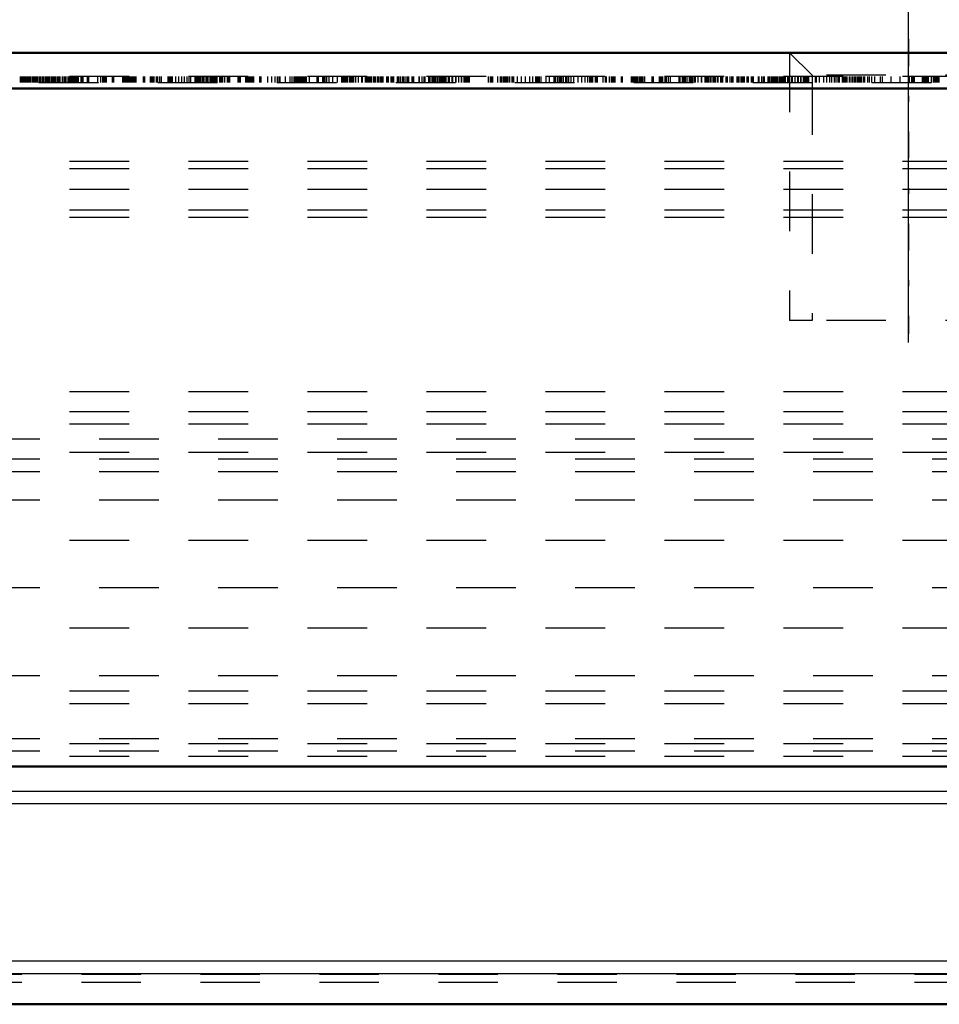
# Model space of a CAD drawing. Header units: millimetres. Extents: x 15 to 290, y 8 to 73.
# Tile 15 of 19: x 202 to 218, y 23 to 39. Entities that reach past the tile are written whole.
import ezdxf

# ---------------------------------------------------------------- set-up
doc = ezdxf.new("R2010")
doc.units = ezdxf.units.MM
doc.linetypes.add('Center', pattern=[1.5, 0.45, -0.5, 0.05, -0.5])
doc.linetypes.add('Dashed', pattern=[2, 1, -1])
for name, color, linetype, lineweight in [('AM_0', 7, 'Continuous', 50), ('AM_4', 3, 'Continuous', 25), ('AM_5', 3, 'Continuous', 25), ('AM_7', 7, 'Center', 25), ('AM_9', 6, 'Dashed', 25)]:
    doc.layers.add(name, color=color, linetype=linetype, lineweight=lineweight)
doc.dimstyles.new('ISO-25', dxfattribs={"dimtxt": 2.5, "dimasz": 2.5, "dimexe": 1.25, "dimexo": 0.625, "dimtad": 1, "dimdsep": 46, "dimtxsty": 'Standard', "dimcen": 2.5, "dimadec": 0, "dimazin": 0, "dimtfac": 1, "dimtmove": 0, "dimatfit": 3, "dimfxl": 1, "dimarcsym": 0})

# ---------------------------------------------------------------- blocks, each defined once
blk = doc.blocks.new('4_TM15WNS_NS_ZF_I_SLIDER_0_in_TM15WNS1170NSZFI12525C55000TM_0')
at = {"layer": 'AM_0'}
for p, q in [((105.8, 16), (68, 16)), ((105.8, 15.4), (68, 15.4)), ((105.8, 4), (68, 4))]:
    blk.add_line(p, q, dxfattribs=at)
at = {"layer": 'AM_5', "linetype": 'Dashed'}
for p in [(94.9, 16), (95.279, 11.5)]:
    blk.add_line(p, (94.9, 11.5), dxfattribs=at)
at = {"layer": 'AM_7'}
blk.add_line((96.9, 16.225), (96.9, 11.275), dxfattribs=at)
at = {"layer": 'AM_9'}
for p, q in [((94.9, 16), (95.279, 15.621)), ((105.8, 15.6), (68, 15.6)), ((81.976, 15.5), (81.976, 15.6)), ((81.999, 15.5), (81.999, 15.6)), ((82.017, 15.5), (82.017, 15.6)), ((82.028, 15.5), (82.028, 15.6)), ((82.035, 15.5), (82.035, 15.6)), ((82.041, 15.5), (82.041, 15.6)), ((82.053, 15.5), (82.053, 15.6)), ((82.078, 15.5), (82.078, 15.6)), ((82.084, 15.5), (82.084, 15.6)), ((82.104, 15.5), (82.104, 15.6)), ((82.11, 15.5), (82.11, 15.6)), ((82.13, 15.5), (82.13, 15.6)), ((82.139, 15.5), (82.139, 15.6)), ((82.151, 15.5), (82.151, 15.6)), ((82.177, 15.5), (82.177, 15.6)), ((82.197, 15.5), (82.197, 15.6)), ((82.203, 15.5), (82.203, 15.6)), ((82.226, 15.5), (82.226, 15.6)), ((82.241, 15.5), (82.241, 15.6)), ((82.249, 15.5), (82.249, 15.6)), ((82.252, 15.5), (82.252, 15.6)), ((82.275, 15.5), (82.275, 15.6)), ((82.299, 15.5), (82.299, 15.6)), ((82.319, 15.5), (82.319, 15.6)), ((82.348, 15.5), (82.348, 15.6)), ((82.36, 15.5), (82.36, 15.6)), ((82.366, 15.5), (82.366, 15.6)), ((82.372, 15.5), (82.372, 15.6)), ((82.374, 15.5), (82.374, 15.6)), ((82.403, 15.5), (82.403, 15.6)), ((82.409, 15.5), (82.409, 15.6)), ((82.418, 15.5), (82.418, 15.6)), ((82.432, 15.5), (82.432, 15.6)), ((82.447, 15.5), (82.447, 15.6)), ((82.453, 15.5), (82.453, 15.6)), ((82.456, 15.5), (82.456, 15.6)), ((82.461, 15.5), (82.461, 15.6)), ((82.464, 15.5), (82.464, 15.6)), ((82.47, 15.5), (82.47, 15.6)), ((82.496, 15.5), (82.496, 15.6)), ((82.505, 15.5), (82.505, 15.6)), ((82.514, 15.5), (82.514, 15.6)), ((82.528, 15.5), (82.528, 15.6)), ((82.54, 15.5), (82.54, 15.6)), ((82.545, 15.5), (82.545, 15.6)), ((82.551, 15.5), (82.551, 15.6)), ((82.563, 15.5), (82.563, 15.6)), ((82.566, 15.5), (82.566, 15.6)), ((82.569, 15.5), (82.569, 15.6)), ((82.595, 15.5), (82.595, 15.6)), ((82.616, 15.5), (82.616, 15.6)), ((82.618, 15.5), (82.618, 15.6)), ((82.642, 15.5), (82.642, 15.6)), ((82.679, 15.5), (82.679, 15.6)), ((82.708, 15.5), (82.708, 15.6)), ((82.714, 15.5), (82.714, 15.6)), ((82.72, 15.5), (82.72, 15.6)), ((82.743, 15.5), (82.743, 15.6)), ((82.778, 15.5), (82.778, 15.6)), ((82.792, 15.5), (82.792, 15.6)), ((82.804, 15.5), (82.804, 15.6)), ((82.824, 15.5), (82.824, 15.6)), ((82.839, 15.5), (82.839, 15.6)), ((82.853, 15.5), (82.853, 15.6)), ((82.871, 15.5), (82.871, 15.6)), ((82.88, 15.5), (82.88, 15.6)), ((82.885, 15.5), (82.885, 15.6)), ((82.897, 15.5), (82.897, 15.6)), ((82.909, 15.5), (82.909, 15.6)), ((82.926, 15.5), (82.926, 15.6)), ((82.935, 15.5), (82.935, 15.6)), ((82.947, 15.5), (82.947, 15.6)), ((82.952, 15.5), (82.952, 15.6)), ((82.996, 15.5), (82.996, 15.6)), ((83.019, 15.5), (83.019, 15.6)), ((83.022, 15.5), (83.022, 15.6)), ((83.028, 15.5), (83.028, 15.6)), ((83.1, 15.5), (83.1, 15.6)), ((83.106, 15.5), (83.106, 15.6)), ((83.124, 15.5), (83.124, 15.6)), ((83.278, 15.5), (83.278, 15.6)), ((83.325, 15.5), (83.325, 15.6)), ((83.36, 15.5), (83.36, 15.6)), ((83.382, 15.5), (83.382, 15.6)), ((83.391, 15.5), (83.391, 15.6)), ((83.396, 15.5), (83.396, 15.6)), ((83.408, 15.5), (83.408, 15.6)), ((83.42, 15.5), (83.42, 15.6)), ((83.524, 15.5), (83.524, 15.6)), ((83.53, 15.5), (83.53, 15.6)), ((83.543, 15.5), (83.543, 15.6)), ((83.694, 15.5), (83.694, 15.6)), ((83.701, 15.5), (83.701, 15.6)), ((83.716, 15.5), (83.716, 15.6)), ((83.731, 15.5), (83.731, 15.6)), ((83.737, 15.5), (83.737, 15.6)), ((83.748, 15.5), (83.748, 15.6)), ((83.76, 15.5), (83.76, 15.6)), ((83.77, 15.5), (83.77, 15.6)), ((83.771, 15.5), (83.771, 15.6)), ((83.777, 15.5), (83.777, 15.6)), ((83.78, 15.5), (83.78, 15.6)), ((83.783, 15.5), (83.783, 15.6)), ((83.784, 15.5), (83.784, 15.6)), ((83.789, 15.5), (83.789, 15.6)), ((83.792, 15.5), (83.792, 15.6)), ((83.795, 15.5), (83.795, 15.6)), ((83.797, 15.5), (83.797, 15.6)), ((83.803, 15.5), (83.803, 15.6)), ((83.806, 15.5), (83.806, 15.6)), ((83.809, 15.5), (83.809, 15.6)), ((83.809, 15.5), (83.809, 15.6)), ((83.821, 15.5), (83.821, 15.6)), ((83.831, 15.5), (83.831, 15.6)), ((83.848, 15.5), (83.848, 15.6)), ((83.87, 15.5), (83.87, 15.6)), ((83.879, 15.5), (83.879, 15.6)), ((83.905, 15.5), (83.905, 15.6)), ((83.908, 15.5), (83.908, 15.6)), ((83.919, 15.5), (83.919, 15.6)), ((84.043, 15.5), (84.043, 15.6)), ((84.055, 15.5), (84.055, 15.6)), ((84.064, 15.5), (84.064, 15.6)), ((84.163, 15.5), (84.163, 15.6)), ((84.175, 15.5), (84.175, 15.6)), ((84.184, 15.5), (84.184, 15.6)), ((84.195, 15.5), (84.195, 15.6)), ((84.201, 15.5), (84.201, 15.6)), ((84.224, 15.5), (84.224, 15.6)), ((84.26, 15.5), (84.26, 15.6)), ((84.281, 15.5), (84.281, 15.6)), ((84.316, 15.5), (84.316, 15.6)), ((84.348, 15.5), (84.348, 15.6)), ((84.459, 15.5), (84.459, 15.6)), ((84.471, 15.5), (84.471, 15.6)), ((84.488, 15.5), (84.488, 15.6)), ((84.493, 15.5), (84.493, 15.6)), ((84.506, 15.5), (84.506, 15.6)), ((84.515, 15.5), (84.515, 15.6)), ((84.529, 15.5), (84.529, 15.6)), ((84.586, 15.5), (84.586, 15.6)), ((84.635, 15.5), (84.635, 15.6)), ((84.685, 15.5), (84.685, 15.6)), ((84.732, 15.5), (84.732, 15.6)), ((84.775, 15.5), (84.775, 15.6)), ((84.811, 15.5), (84.811, 15.6)), ((84.838, 15.5), (84.838, 15.6)), ((84.912, 15.5), (84.912, 15.6)), ((84.919, 15.5), (84.919, 15.6)), ((84.921, 15.5), (84.921, 15.6)), ((84.933, 15.5), (84.933, 15.6)), ((84.937, 15.5), (84.937, 15.6)), ((84.94, 15.5), (84.94, 15.6)), ((84.953, 15.5), (84.953, 15.6)), ((84.962, 15.5), (84.962, 15.6)), ((84.968, 15.5), (84.968, 15.6)), ((84.975, 15.5), (84.975, 15.6)), ((84.985, 15.5), (84.985, 15.6)), ((85.005, 15.5), (85.005, 15.6)), ((85.032, 15.5), (85.032, 15.6)), ((85.058, 15.5), (85.058, 15.6)), ((85.061, 15.5), (85.061, 15.6)), ((85.098, 15.5), (85.098, 15.6)), ((85.121, 15.5), (85.121, 15.6)), ((85.128, 15.5), (85.128, 15.6)), ((85.163, 15.5), (85.163, 15.6)), ((85.165, 15.5), (85.165, 15.6)), ((85.17, 15.5), (85.17, 15.6)), ((85.174, 15.5), (85.174, 15.6)), ((85.177, 15.5), (85.177, 15.6)), ((85.189, 15.5), (85.189, 15.6)), ((85.192, 15.5), (85.192, 15.6)), ((85.199, 15.5), (85.199, 15.6)), ((85.202, 15.5), (85.202, 15.6)), ((85.203, 15.5), (85.203, 15.6)), ((85.208, 15.5), (85.208, 15.6)), ((85.209, 15.5), (85.209, 15.6)), ((85.232, 15.5), (85.232, 15.6)), ((85.255, 15.5), (85.255, 15.6)), ((85.267, 15.5), (85.267, 15.6)), ((85.273, 15.5), (85.273, 15.6)), ((85.279, 15.5), (85.279, 15.6)), ((85.325, 15.5), (85.325, 15.6)), ((85.342, 15.5), (85.342, 15.6)), ((85.348, 15.5), (85.348, 15.6)), ((85.366, 15.5), (85.366, 15.6)), ((85.377, 15.5), (85.377, 15.6)), ((85.412, 15.5), (85.412, 15.6)), ((85.456, 15.5), (85.456, 15.6)), ((85.47, 15.5), (85.47, 15.6)), ((85.479, 15.5), (85.479, 15.6)), ((85.485, 15.5), (85.485, 15.6)), ((85.491, 15.5), (85.491, 15.6)), ((85.494, 15.5), (85.494, 15.6)), ((85.636, 15.5), (85.636, 15.6)), ((85.65, 15.5), (85.65, 15.6)), ((85.659, 15.5), (85.659, 15.6)), ((85.671, 15.5), (85.671, 15.6)), ((85.761, 15.5), (85.761, 15.6)), ((85.775, 15.5), (85.775, 15.6)), ((85.781, 15.5), (85.781, 15.6)), ((85.788, 15.5), (85.788, 15.6)), ((85.793, 15.5), (85.793, 15.6)), ((85.81, 15.5), (85.81, 15.6)), ((85.828, 15.5), (85.828, 15.6)), ((85.836, 15.5), (85.836, 15.6)), ((85.847, 15.5), (85.847, 15.6)), ((85.862, 15.5), (85.862, 15.6)), ((85.878, 15.5), (85.878, 15.6)), ((85.897, 15.5), (85.897, 15.6)), ((85.999, 15.5), (85.999, 15.6)), ((86.008, 15.5), (86.008, 15.6)), ((86.021, 15.5), (86.021, 15.6)), ((86.13, 15.5), (86.13, 15.6)), ((86.198, 15.5), (86.198, 15.6)), ((86.253, 15.5), (86.253, 15.6)), ((86.295, 15.5), (86.295, 15.6)), ((86.321, 15.5), (86.321, 15.6)), ((86.327, 15.5), (86.327, 15.6)), ((86.336, 15.5), (86.336, 15.6)), ((86.337, 15.5), (86.337, 15.6)), ((86.429, 15.5), (86.429, 15.6)), ((86.507, 15.5), (86.507, 15.6)), ((86.54, 15.5), (86.54, 15.6)), ((86.577, 15.5), (86.577, 15.6)), ((86.593, 15.5), (86.593, 15.6)), ((86.617, 15.5), (86.617, 15.6)), ((86.626, 15.5), (86.626, 15.6)), ((86.642, 15.5), (86.642, 15.6)), ((86.658, 15.5), (86.658, 15.6)), ((86.669, 15.5), (86.669, 15.6)), ((86.675, 15.5), (86.675, 15.6)), ((86.678, 15.5), (86.678, 15.6)), ((86.687, 15.5), (86.687, 15.6)), ((86.695, 15.5), (86.695, 15.6)), ((86.699, 15.5), (86.699, 15.6)), ((86.701, 15.5), (86.701, 15.6)), ((86.703, 15.5), (86.703, 15.6)), ((86.704, 15.5), (86.704, 15.6)), ((86.706, 15.5), (86.706, 15.6)), ((86.707, 15.5), (86.707, 15.6)), ((86.709, 15.5), (86.709, 15.6)), ((86.713, 15.5), (86.713, 15.6)), ((86.725, 15.5), (86.725, 15.6)), ((86.73, 15.5), (86.73, 15.6)), ((86.731, 15.5), (86.731, 15.6)), ((86.736, 15.5), (86.736, 15.6)), ((86.742, 15.5), (86.742, 15.6)), ((86.748, 15.5), (86.748, 15.6)), ((86.757, 15.5), (86.757, 15.6)), ((86.765, 15.5), (86.765, 15.6)), ((86.78, 15.5), (86.78, 15.6)), ((86.83, 15.5), (86.83, 15.6)), ((86.964, 15.5), (86.964, 15.6)), ((86.977, 15.5), (86.977, 15.6)), ((86.986, 15.5), (86.986, 15.6)), ((87.059, 15.5), (87.059, 15.6)), ((87.07, 15.5), (87.07, 15.6)), ((87.079, 15.5), (87.079, 15.6)), ((87.091, 15.5), (87.091, 15.6)), ((87.094, 15.5), (87.094, 15.6)), ((87.122, 15.5), (87.122, 15.6)), ((87.165, 15.5), (87.165, 15.6)), ((87.227, 15.5), (87.227, 15.6)), ((87.306, 15.5), (87.306, 15.6)), ((87.374, 15.5), (87.374, 15.6)), ((87.384, 15.5), (87.384, 15.6)), ((87.393, 15.5), (87.393, 15.6)), ((87.395, 15.5), (87.395, 15.6)), ((87.398, 15.5), (87.398, 15.6)), ((87.405, 15.5), (87.405, 15.6)), ((87.422, 15.5), (87.422, 15.6)), ((87.427, 15.5), (87.427, 15.6)), ((87.448, 15.5), (87.448, 15.6)), ((87.471, 15.5), (87.471, 15.6)), ((87.477, 15.5), (87.477, 15.6)), ((87.512, 15.5), (87.512, 15.6)), ((87.535, 15.5), (87.535, 15.6)), ((87.555, 15.5), (87.555, 15.6)), ((87.57, 15.5), (87.57, 15.6)), ((87.605, 15.5), (87.605, 15.6)), ((87.61, 15.5), (87.61, 15.6)), ((87.657, 15.5), (87.657, 15.6)), ((87.715, 15.5), (87.715, 15.6)), ((87.721, 15.5), (87.721, 15.6)), ((87.773, 15.5), (87.773, 15.6)), ((87.79, 15.5), (87.79, 15.6)), ((87.808, 15.5), (87.808, 15.6)), ((87.817, 15.5), (87.817, 15.6)), ((87.818, 15.5), (87.818, 15.6)), ((87.835, 15.5), (87.835, 15.6)), ((87.837, 15.5), (87.837, 15.6)), ((87.84, 15.5), (87.84, 15.6)), ((87.863, 15.5), (87.863, 15.6)), ((87.869, 15.5), (87.869, 15.6)), ((87.876, 15.5), (87.876, 15.6)), ((87.907, 15.5), (87.907, 15.6)), ((87.915, 15.5), (87.915, 15.6)), ((87.928, 15.5), (87.928, 15.6)), ((87.947, 15.5), (87.947, 15.6)), ((87.979, 15.5), (87.979, 15.6)), ((87.992, 15.5), (87.992, 15.6)), ((88.02, 15.5), (88.02, 15.6)), ((88.037, 15.5), (88.037, 15.6)), ((88.061, 15.5), (88.061, 15.6)), ((88.072, 15.5), (88.072, 15.6)), ((88.133, 15.5), (88.133, 15.6)), ((88.139, 15.5), (88.139, 15.6)), ((88.15, 15.5), (88.15, 15.6)), ((88.158, 15.5), (88.158, 15.6)), ((88.205, 15.5), (88.205, 15.6)), ((88.226, 15.5), (88.226, 15.6)), ((88.235, 15.5), (88.235, 15.6)), ((88.252, 15.5), (88.252, 15.6)), ((88.309, 15.5), (88.309, 15.6)), ((88.31, 15.5), (88.31, 15.6)), ((88.328, 15.5), (88.328, 15.6)), ((88.342, 15.5), (88.342, 15.6)), ((88.369, 15.5), (88.369, 15.6)), ((88.4, 15.5), (88.4, 15.6)), ((88.415, 15.5), (88.415, 15.6)), ((88.442, 15.5), (88.442, 15.6)), ((88.476, 15.5), (88.476, 15.6)), ((88.488, 15.5), (88.488, 15.6)), ((88.502, 15.5), (88.502, 15.6)), ((88.56, 15.5), (88.56, 15.6)), ((88.58, 15.5), (88.58, 15.6)), ((88.582, 15.5), (88.582, 15.6)), ((88.589, 15.5), (88.589, 15.6)), ((88.676, 15.5), (88.676, 15.6)), ((88.678, 15.5), (88.678, 15.6)), ((88.679, 15.5), (88.679, 15.6)), ((88.727, 15.5), (88.727, 15.6)), ((88.76, 15.5), (88.76, 15.6)), ((88.772, 15.5), (88.772, 15.6)), ((88.775, 15.5), (88.775, 15.6)), ((88.775, 15.5), (88.775, 15.6)), ((88.836, 15.5), (88.836, 15.6)), ((88.855, 15.5), (88.855, 15.6)), ((88.858, 15.5), (88.858, 15.6)), ((88.859, 15.5), (88.859, 15.6)), ((88.894, 15.5), (88.894, 15.6)), ((88.915, 15.5), (88.915, 15.6)), ((88.926, 15.5), (88.926, 15.6)), ((88.927, 15.5), (88.927, 15.6)), ((88.947, 15.5), (88.947, 15.6)), ((88.961, 15.5), (88.961, 15.6)), ((88.99, 15.5), (88.99, 15.6)), ((88.993, 15.5), (88.993, 15.6)), ((88.996, 15.5), (88.996, 15.6)), ((89.025, 15.5), (89.025, 15.6)), ((89.045, 15.5), (89.045, 15.6)), ((89.06, 15.5), (89.06, 15.6)), ((89.08, 15.5), (89.08, 15.6)), ((89.081, 15.5), (89.081, 15.6)), ((89.098, 15.5), (89.098, 15.6)), ((89.105, 15.5), (89.105, 15.6)), ((89.106, 15.5), (89.106, 15.6)), ((89.112, 15.5), (89.112, 15.6)), ((89.129, 15.5), (89.129, 15.6)), ((89.167, 15.5), (89.167, 15.6)), ((89.187, 15.5), (89.187, 15.6)), ((89.231, 15.5), (89.231, 15.6)), ((89.243, 15.5), (89.243, 15.6)), ((89.292, 15.5), (89.292, 15.6)), ((89.295, 15.5), (89.295, 15.6)), ((89.344, 15.5), (89.344, 15.6)), ((89.385, 15.5), (89.385, 15.6)), ((89.393, 15.5), (89.393, 15.6)), ((89.431, 15.5), (89.431, 15.6)), ((89.443, 15.5), (89.443, 15.6)), ((89.466, 15.5), (89.466, 15.6)), ((89.49, 15.5), (89.49, 15.6)), ((89.493, 15.5), (89.493, 15.6)), ((89.507, 15.5), (89.507, 15.6)), ((89.51, 15.5), (89.51, 15.6)), ((89.515, 15.5), (89.515, 15.6)), ((89.521, 15.5), (89.521, 15.6)), ((89.84, 15.5), (89.84, 15.6)), ((89.876, 15.5), (89.876, 15.6)), ((89.884, 15.5), (89.884, 15.6)), ((89.887, 15.5), (89.887, 15.6)), ((89.893, 15.5), (89.893, 15.6)), ((89.899, 15.5), (89.899, 15.6)), ((89.916, 15.5), (89.916, 15.6)), ((89.996, 15.5), (89.996, 15.6)), ((90.044, 15.5), (90.044, 15.6)), ((90.062, 15.5), (90.062, 15.6)), ((90.085, 15.5), (90.085, 15.6)), ((90.091, 15.5), (90.091, 15.6)), ((90.096, 15.5), (90.096, 15.6)), ((90.102, 15.5), (90.102, 15.6)), ((90.125, 15.5), (90.125, 15.6)), ((90.147, 15.5), (90.147, 15.6)), ((90.172, 15.5), (90.172, 15.6)), ((90.2, 15.5), (90.2, 15.6)), ((90.241, 15.5), (90.241, 15.6)), ((90.26, 15.5), (90.26, 15.6)), ((90.268, 15.5), (90.268, 15.6)), ((90.327, 15.5), (90.327, 15.6)), ((90.395, 15.5), (90.395, 15.6)), ((90.462, 15.5), (90.462, 15.6)), ((90.537, 15.5), (90.537, 15.6)), ((90.585, 15.5), (90.585, 15.6)), ((90.635, 15.5), (90.635, 15.6)), ((90.648, 15.5), (90.648, 15.6)), ((90.657, 15.5), (90.657, 15.6)), ((90.658, 15.5), (90.658, 15.6)), ((90.66, 15.5), (90.66, 15.6)), ((90.663, 15.5), (90.663, 15.6)), ((90.666, 15.5), (90.666, 15.6)), ((90.669, 15.5), (90.669, 15.6)), ((90.677, 15.5), (90.677, 15.6)), ((90.68, 15.5), (90.68, 15.6)), ((90.686, 15.5), (90.686, 15.6)), ((90.694, 15.5), (90.694, 15.6)), ((90.698, 15.5), (90.698, 15.6)), ((90.727, 15.5), (90.727, 15.6)), ((90.808, 15.5), (90.808, 15.6)), ((90.866, 15.5), (90.866, 15.6)), ((90.945, 15.5), (90.945, 15.6)), ((90.953, 15.5), (90.953, 15.6)), ((90.965, 15.5), (90.965, 15.6)), ((90.973, 15.5), (90.973, 15.6)), ((91.008, 15.5), (91.008, 15.6)), ((91.037, 15.5), (91.037, 15.6)), ((91.046, 15.5), (91.046, 15.6)), ((91.058, 15.5), (91.058, 15.6)), ((91.063, 15.5), (91.063, 15.6)), ((91.071, 15.5), (91.071, 15.6)), ((91.1, 15.5), (91.1, 15.6)), ((91.14, 15.5), (91.14, 15.6)), ((91.165, 15.5), (91.165, 15.6)), ((91.194, 15.5), (91.194, 15.6)), ((91.232, 15.5), (91.232, 15.6)), ((91.276, 15.5), (91.276, 15.6)), ((91.347, 15.5), (91.347, 15.6)), ((91.408, 15.5), (91.408, 15.6)), ((91.464, 15.5), (91.464, 15.6)), ((91.51, 15.5), (91.51, 15.6)), ((91.544, 15.5), (91.544, 15.6)), ((91.554, 15.5), (91.554, 15.6)), ((91.566, 15.5), (91.566, 15.6)), ((91.572, 15.5), (91.572, 15.6)), ((91.577, 15.5), (91.577, 15.6)), ((91.587, 15.5), (91.587, 15.6)), ((91.59, 15.5), (91.59, 15.6)), ((91.592, 15.5), (91.592, 15.6)), ((91.638, 15.5), (91.638, 15.6)), ((91.651, 15.5), (91.651, 15.6)), ((91.656, 15.5), (91.656, 15.6)), ((91.672, 15.5), (91.672, 15.6)), ((91.768, 15.5), (91.768, 15.6)), ((91.807, 15.5), (91.807, 15.6)), ((91.825, 15.5), (91.825, 15.6)), ((91.875, 15.5), (91.875, 15.6)), ((91.91, 15.5), (91.91, 15.6)), ((91.932, 15.5), (91.932, 15.6)), ((91.941, 15.5), (91.941, 15.6)), ((91.946, 15.5), (91.946, 15.6)), ((91.958, 15.5), (91.958, 15.6)), ((91.97, 15.5), (91.97, 15.6)), ((92.074, 15.5), (92.074, 15.6)), ((92.08, 15.5), (92.08, 15.6)), ((92.093, 15.5), (92.093, 15.6)), ((92.244, 15.5), (92.244, 15.6)), ((92.252, 15.5), (92.252, 15.6)), ((92.266, 15.5), (92.266, 15.6)), ((92.281, 15.5), (92.281, 15.6)), ((92.287, 15.5), (92.287, 15.6)), ((92.298, 15.5), (92.298, 15.6)), ((92.31, 15.5), (92.31, 15.6)), ((92.32, 15.5), (92.32, 15.6)), ((92.321, 15.5), (92.321, 15.6)), ((92.327, 15.5), (92.327, 15.6)), ((92.33, 15.5), (92.33, 15.6)), ((92.333, 15.5), (92.333, 15.6)), ((92.334, 15.5), (92.334, 15.6)), ((92.339, 15.5), (92.339, 15.6)), ((92.342, 15.5), (92.342, 15.6)), ((92.345, 15.5), (92.345, 15.6)), ((92.347, 15.5), (92.347, 15.6)), ((92.353, 15.5), (92.353, 15.6)), ((92.356, 15.5), (92.356, 15.6)), ((92.359, 15.5), (92.359, 15.6)), ((92.359, 15.5), (92.359, 15.6)), ((92.382, 15.5), (92.382, 15.6)), ((92.4, 15.5), (92.4, 15.6)), ((92.42, 15.5), (92.42, 15.6)), ((92.429, 15.5), (92.429, 15.6)), ((92.456, 15.5), (92.456, 15.6)), ((92.469, 15.5), (92.469, 15.6)), ((92.593, 15.5), (92.593, 15.6)), ((92.606, 15.5), (92.606, 15.6)), ((92.614, 15.5), (92.614, 15.6)), ((92.713, 15.5), (92.713, 15.6)), ((92.725, 15.5), (92.725, 15.6)), ((92.734, 15.5), (92.734, 15.6)), ((92.745, 15.5), (92.745, 15.6)), ((92.751, 15.5), (92.751, 15.6)), ((92.774, 15.5), (92.774, 15.6)), ((92.81, 15.5), (92.81, 15.6)), ((92.831, 15.5), (92.831, 15.6)), ((92.866, 15.5), (92.866, 15.6)), ((92.898, 15.5), (92.898, 15.6)), ((93.043, 15.5), (93.043, 15.6)), ((93.056, 15.5), (93.056, 15.6)), ((93.065, 15.5), (93.065, 15.6)), ((93.103, 15.5), (93.103, 15.6)), ((93.108, 15.5), (93.108, 15.6)), ((93.111, 15.5), (93.111, 15.6)), ((93.129, 15.5), (93.129, 15.6)), ((93.134, 15.5), (93.134, 15.6)), ((93.152, 15.5), (93.152, 15.6)), ((93.181, 15.5), (93.181, 15.6)), ((93.221, 15.5), (93.221, 15.6)), ((93.239, 15.5), (93.239, 15.6)), ((93.259, 15.5), (93.259, 15.6)), ((93.279, 15.5), (93.279, 15.6)), ((93.311, 15.5), (93.311, 15.6)), ((93.32, 15.5), (93.32, 15.6)), ((93.364, 15.5), (93.364, 15.6)), ((93.421, 15.5), (93.421, 15.6)), ((93.428, 15.5), (93.428, 15.6)), ((93.48, 15.5), (93.48, 15.6)), ((93.497, 15.5), (93.497, 15.6)), ((93.518, 15.5), (93.518, 15.6)), ((93.523, 15.5), (93.523, 15.6)), ((93.525, 15.5), (93.525, 15.6)), ((93.541, 15.5), (93.541, 15.6)), ((93.542, 15.5), (93.542, 15.6)), ((93.547, 15.5), (93.547, 15.6)), ((93.573, 15.5), (93.573, 15.6)), ((93.579, 15.5), (93.579, 15.6)), ((93.586, 15.5), (93.586, 15.6)), ((93.616, 15.5), (93.616, 15.6)), ((93.619, 15.5), (93.619, 15.6)), ((93.635, 15.5), (93.635, 15.6)), ((93.654, 15.5), (93.654, 15.6)), ((93.689, 15.5), (93.689, 15.6)), ((93.699, 15.5), (93.699, 15.6)), ((93.744, 15.5), (93.744, 15.6)), ((93.765, 15.5), (93.765, 15.6)), ((93.767, 15.5), (93.767, 15.6)), ((93.779, 15.5), (93.779, 15.6)), ((93.837, 15.5), (93.837, 15.6)), ((93.849, 15.5), (93.849, 15.6)), ((93.854, 15.5), (93.854, 15.6)), ((93.86, 15.5), (93.86, 15.6)), ((93.901, 15.5), (93.901, 15.6)), ((93.93, 15.5), (93.93, 15.6)), ((93.944, 15.5), (93.944, 15.6)), ((93.949, 15.5), (93.949, 15.6)), ((93.956, 15.5), (93.956, 15.6)), ((94.019, 15.5), (94.019, 15.6)), ((94.032, 15.5), (94.032, 15.6)), ((94.045, 15.5), (94.045, 15.6)), ((94.072, 15.5), (94.072, 15.6)), ((94.101, 15.5), (94.101, 15.6)), ((94.119, 15.5), (94.119, 15.6)), ((94.146, 15.5), (94.146, 15.6)), ((94.186, 15.5), (94.186, 15.6)), ((94.195, 15.5), (94.195, 15.6)), ((94.206, 15.5), (94.206, 15.6)), ((94.209, 15.5), (94.209, 15.6)), ((94.264, 15.5), (94.264, 15.6)), ((94.285, 15.5), (94.285, 15.6)), ((94.287, 15.5), (94.287, 15.6)), ((94.296, 15.5), (94.296, 15.6)), ((94.38, 15.5), (94.38, 15.6)), ((94.387, 15.5), (94.387, 15.6)), ((94.389, 15.5), (94.389, 15.6)), ((94.437, 15.5), (94.437, 15.6)), ((94.461, 15.5), (94.461, 15.6)), ((94.473, 15.5), (94.473, 15.6)), ((94.478, 15.5), (94.478, 15.6)), ((94.479, 15.5), (94.479, 15.6)), ((94.54, 15.5), (94.54, 15.6)), ((94.562, 15.5), (94.562, 15.6)), ((94.563, 15.5), (94.563, 15.6)), ((94.571, 15.5), (94.571, 15.6)), ((94.598, 15.5), (94.598, 15.6)), ((94.621, 15.5), (94.621, 15.6)), ((94.637, 15.5), (94.637, 15.6)), ((94.65, 15.5), (94.65, 15.6)), ((94.668, 15.5), (94.668, 15.6)), ((94.695, 15.5), (94.695, 15.6)), ((94.697, 15.5), (94.697, 15.6)), ((94.726, 15.5), (94.726, 15.6)), ((94.749, 15.5), (94.749, 15.6)), ((94.753, 15.5), (94.753, 15.6)), ((94.766, 15.5), (94.766, 15.6)), ((94.784, 15.5), (94.784, 15.6)), ((94.785, 15.5), (94.785, 15.6)), ((94.801, 15.5), (94.801, 15.6)), ((94.809, 15.5), (94.809, 15.6)), ((94.81, 15.5), (94.81, 15.6)), ((94.816, 15.5), (94.816, 15.6)), ((94.833, 15.5), (94.833, 15.6)), ((94.871, 15.5), (94.871, 15.6)), ((94.891, 15.5), (94.891, 15.6)), ((94.938, 15.5), (94.938, 15.6)), ((94.949, 15.5), (94.949, 15.6)), ((94.996, 15.5), (94.996, 15.6)), ((95.042, 15.5), (95.042, 15.6)), ((95.051, 15.5), (95.051, 15.6)), ((95.089, 15.5), (95.089, 15.6)), ((95.098, 15.5), (95.098, 15.6)), ((95.135, 15.5), (95.135, 15.6)), ((95.147, 15.5), (95.147, 15.6)), ((95.17, 15.5), (95.17, 15.6)), ((95.194, 15.5), (95.194, 15.6)), ((95.214, 15.5), (95.214, 15.6)), ((95.22, 15.5), (95.22, 15.6)), ((95.225, 15.5), (95.225, 15.6)), ((95.279, 15.621), (95.279, 11.5)), ((98.521, 15.621), (95.279, 15.621)), ((95.338, 15.5), (95.338, 15.6)), ((95.341, 15.5), (95.341, 15.6)), ((95.355, 15.5), (95.355, 15.6)), ((95.407, 15.5), (95.407, 15.6)), ((95.475, 15.5), (95.475, 15.6)), ((95.528, 15.5), (95.528, 15.6)), ((95.577, 15.5), (95.577, 15.6)), ((95.612, 15.5), (95.612, 15.6)), ((95.659, 15.5), (95.659, 15.6)), ((95.684, 15.5), (95.684, 15.6)), ((95.717, 15.5), (95.717, 15.6)), ((95.742, 15.5), (95.742, 15.6)), ((95.792, 15.5), (95.792, 15.6)), ((95.815, 15.5), (95.815, 15.6)), ((95.829, 15.5), (95.829, 15.6)), ((95.837, 15.5), (95.837, 15.6)), ((95.84, 15.5), (95.84, 15.6)), ((95.851, 15.5), (95.851, 15.6)), ((95.852, 15.5), (95.852, 15.6)), ((95.864, 15.5), (95.864, 15.6)), ((95.872, 15.5), (95.872, 15.6)), ((95.908, 15.5), (95.908, 15.6)), ((95.917, 15.5), (95.917, 15.6)), ((95.951, 15.5), (95.951, 15.6)), ((95.954, 15.5), (95.954, 15.6)), ((95.963, 15.5), (95.963, 15.6)), ((95.965, 15.5), (95.965, 15.6)), ((95.992, 15.5), (95.992, 15.6)), ((96.004, 15.5), (96.004, 15.6)), ((96.008, 15.5), (96.008, 15.6)), ((96.037, 15.5), (96.037, 15.6)), ((96.062, 15.5), (96.062, 15.6)), ((96.063, 15.5), (96.063, 15.6)), ((96.068, 15.5), (96.068, 15.6)), ((96.069, 15.5), (96.069, 15.6)), ((96.073, 15.5), (96.073, 15.6)), ((96.082, 15.5), (96.082, 15.6)), ((96.082, 15.5), (96.082, 15.6)), ((96.092, 15.5), (96.092, 15.6)), ((96.093, 15.5), (96.093, 15.6)), ((96.094, 15.5), (96.094, 15.6)), ((96.096, 15.5), (96.096, 15.6)), ((96.111, 15.5), (96.111, 15.6)), ((96.143, 15.5), (96.143, 15.6)), ((96.166, 15.5), (96.166, 15.6)), ((96.217, 15.5), (96.217, 15.6)), ((96.242, 15.5), (96.242, 15.6)), ((96.283, 15.5), (96.283, 15.6)), ((96.332, 15.5), (96.332, 15.6)), ((96.431, 15.5), (96.431, 15.6)), ((96.465, 15.5), (96.465, 15.6)), ((96.608, 15.5), (96.608, 15.6)), ((96.759, 15.5), (96.759, 15.6)), ((96.916, 15.5), (96.916, 15.6)), ((96.956, 15.5), (96.956, 15.6)), ((96.976, 15.5), (96.976, 15.6)), ((97.003, 15.5), (97.003, 15.6)), ((97.136, 15.5), (97.136, 15.6)), ((97.151, 15.5), (97.151, 15.6)), ((97.157, 15.5), (97.157, 15.6)), ((97.162, 15.5), (97.162, 15.6)), ((97.165, 15.5), (97.165, 15.6)), ((97.174, 15.5), (97.174, 15.6)), ((97.178, 15.5), (97.178, 15.6)), ((97.186, 15.5), (97.186, 15.6)), ((97.191, 15.5), (97.191, 15.6)), ((97.203, 15.5), (97.203, 15.6)), ((97.22, 15.5), (97.22, 15.6)), ((97.239, 15.5), (97.239, 15.6)), ((97.286, 15.5), (97.286, 15.6)), ((97.323, 15.5), (97.323, 15.6)), ((97.334, 15.5), (97.334, 15.6)), ((97.351, 15.5), (97.351, 15.6)), ((97.367, 15.5), (97.367, 15.6)), ((97.374, 15.5), (97.374, 15.6)), ((97.378, 15.5), (97.378, 15.6)), ((97.386, 15.5), (97.386, 15.6)), ((97.394, 15.5), (97.394, 15.6)), ((97.398, 15.5), (97.398, 15.6)), ((97.411, 15.5), (97.411, 15.6)), ((97.412, 15.5), (97.412, 15.6)), ((97.414, 15.5), (97.414, 15.6)), ((78.286, 15.5), (99.012, 15.5)), ((105.8, 14.17), (68, 14.17)), ((105.8, 14.047), (68, 14.047)), ((105.8, 13.7), (68, 13.7)), ((105.8, 13.354), (68, 13.354)), ((105.8, 13.231), (68, 13.231)), ((98.521, 11.5), (95.279, 11.5)), ((105.8, 10.3), (68, 10.3)), ((105.8, 9.964), (68, 9.964)), ((105.8, 9.752), (68, 9.752)), ((105.8, 9.278), (68, 9.278)), ((105.8, 7.8), (68, 7.8)), ((105.8, 6.323), (68, 6.323)), ((105.8, 5.266), (68, 5.266)), ((105.8, 5.054), (68, 5.054)), ((105.8, 4.38), (68, 4.38)), ((105.8, 4.168), (68, 4.168))]:
    blk.add_line(p, q, dxfattribs=at)
blk = doc.blocks.new('5_TM15WNS1170NSZFI1252555000RAIL_0_in_TM15WNS1170NSZFI12525C55000TM_0')
at = {"layer": 'AM_0'}
blk.add_line((170, 0), (0, 0), dxfattribs=at)
at = {"layer": 'AM_4'}
for p, q in [((170, 3.58), (0, 3.58)), ((170, 3.368), (0, 3.368)), ((170, 0.725), (0, 0.725)), ((170, 0.513), (0, 0.513))]:
    blk.add_line(p, q, dxfattribs=at)
at = {"layer": 'AM_9'}
for p, q in [((114.3, 9.5), (59.5, 9.5)), ((114.3, 9.164), (59.5, 9.164)), ((114.3, 8.952), (59.5, 8.952)), ((114.3, 8.478), (59.5, 8.478)), ((114.3, 7), (59.5, 7)), ((114.3, 5.523), (59.5, 5.523)), ((114.3, 4.466), (59.5, 4.466)), ((114.3, 4.254), (59.5, 4.254)), ((170, 0.5), (0, 0.5)), ((170, 0.367), (0, 0.367))]:
    blk.add_line(p, q, dxfattribs=at)
blk = doc.blocks.new('*D11')
at = {"layer": 'AM_0', "color": 0, "lineweight": -2, "transparency": 16777216}
for p, q in [((197.071, 34.005), (197.071, 53.296)), ((217.071, 34.005), (217.071, 53.296)), ((199.571, 52.046), (214.571, 52.046))]:
    blk.add_line(p, q, dxfattribs=at)
at = {"layer": 'AM_0', "color": 0, "transparency": 16777216}
for points in [[(199.571, 52.463), (199.571, 51.63), (197.071, 52.046)], [(214.571, 52.463), (214.571, 51.63), (217.071, 52.046)]]:
    blk.add_solid(points, dxfattribs=at)
at = {"layer": 'Defpoints', "color": 0, "transparency": 16777216}
for p in [(217.071, 52.046), (197.071, 33.38), (217.071, 33.38)]:
    blk.add_point(p, dxfattribs=at)
at = {"layer": 'AM_0', "color": 0, "transparency": 16777216, "insert": (207.071, 53.921), "char_height": 2.5, "attachment_point": 5}
blk.add_mtext('20', dxfattribs=at)
blk = doc.blocks.new('*D12')
at = {"layer": 'AM_0', "color": 0, "lineweight": -2, "transparency": 16777216}
for p, q in [((188.171, 27.505), (188.171, 62.796)), ((225.971, 27.505), (225.971, 62.796)), ((223.471, 61.546), (190.671, 61.546))]:
    blk.add_line(p, q, dxfattribs=at)
at = {"layer": 'AM_0', "color": 0, "transparency": 16777216}
for points in [[(190.671, 61.963), (190.671, 61.13), (188.171, 61.546)], [(223.471, 61.963), (223.471, 61.13), (225.971, 61.546)]]:
    blk.add_solid(points, dxfattribs=at)
at = {"layer": 'Defpoints', "color": 0, "transparency": 16777216}
for p in [(188.171, 61.546), (188.171, 26.88), (225.971, 26.88)]:
    blk.add_point(p, dxfattribs=at)
at = {"layer": 'AM_0', "color": 0, "transparency": 16777216, "insert": (207.071, 63.421), "char_height": 2.5, "attachment_point": 5}
blk.add_mtext('37.8', dxfattribs=at)
blk = doc.blocks.new('*D13')
at = {"layer": 'AM_0', "color": 0, "lineweight": -2, "transparency": 16777216}
for p, q in [((179.671, 27.505), (179.671, 70.796)), ((234.471, 27.505), (234.471, 70.796)), ((182.171, 69.546), (231.971, 69.546))]:
    blk.add_line(p, q, dxfattribs=at)
at = {"layer": 'AM_0', "color": 0, "transparency": 16777216}
for points in [[(182.171, 69.963), (182.171, 69.13), (179.671, 69.546)], [(231.971, 69.963), (231.971, 69.13), (234.471, 69.546)]]:
    blk.add_solid(points, dxfattribs=at)
at = {"layer": 'Defpoints', "color": 0, "transparency": 16777216}
for p in [(234.471, 69.546), (179.671, 26.88), (234.471, 26.88)]:
    blk.add_point(p, dxfattribs=at)
at = {"layer": 'AM_0', "color": 0, "transparency": 16777216, "insert": (207.071, 71.421), "char_height": 2.5, "attachment_point": 5}
blk.add_mtext('54.8', dxfattribs=at)

msp = doc.modelspace()

# ---------------------------------------------------------------- block references
at = {"layer": 'AM_0'}
for name in ['4_TM15WNS_NS_ZF_I_SLIDER_0_in_TM15WNS1170NSZFI12525C55000TM_0', '5_TM15WNS1170NSZFI1252555000RAIL_0_in_TM15WNS1170NSZFI12525C55000TM_0']:
    msp.add_blockref(name, (120.171, 22.88), dxfattribs=at)

# ---------------------------------------------------------------- dimensions: what is measured, and where the dimension line sits
for base, p1, p2, text, picture, middle in [((234.471, 69.546), (179.671, 26.88), (234.471, 26.88), '54.8', '*D13', (207.071, 69.546)), ((188.171, 61.546), (225.971, 26.88), (188.171, 26.88), '37.8', '*D12', (207.071, 61.546)), ((217.071, 52.046), (197.071, 33.38), (217.071, 33.38), '20', '*D11', (207.071, 52.046))]:
    dim = msp.add_linear_dim(base=base, p1=p1, p2=p2, text=text, dimstyle='ISO-25', dxfattribs=at)
    dim.commit()
    dim.dimension.update_dxf_attribs({"geometry": picture, "text_midpoint": middle, "dimtype": 160})

doc.saveas('drawing.dxf')
